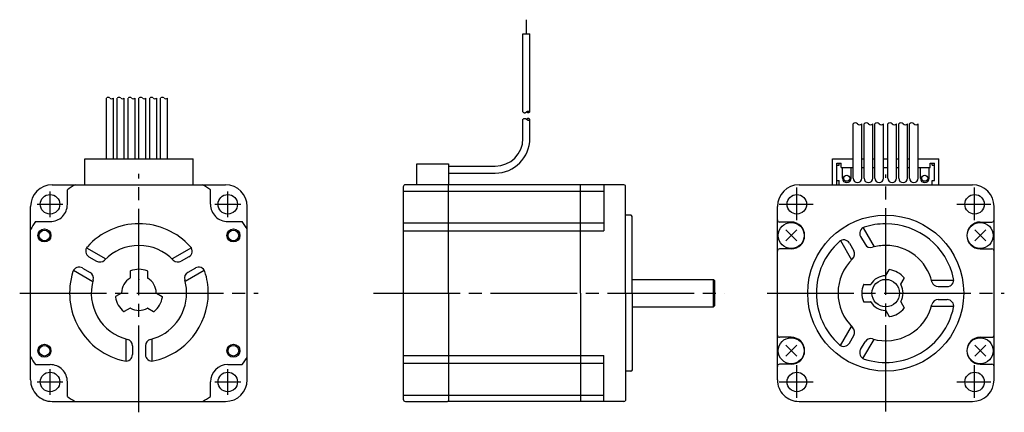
# Model space of a CAD drawing. Extents: x -200 to 27, y -28 to 63.
import ezdxf

# ---------------------------------------------------------------- set-up
doc = ezdxf.new("R2010")
doc.units = 0
doc.header["$PDSIZE"] = -0.5
doc.linetypes.add('CENTER', pattern=[27, 20, -2, 3, -2])
doc.layers.get('0').update_dxf_attribs({"linetype": 'CONTINUOUS'})

# ---------------------------------------------------------------- blocks, each defined once
blk = doc.blocks.new('A$C712D1BF3')
for p, q in [((-82.9, 59.86), (-82.9, 63.11)), ((-83.7, 41.83), (-83.7, 59.86)), ((-83.7, 59.86), (-82.1, 59.86)), ((-82.1, 41.83), (-82.1, 59.86)), ((-179.8, 31), (-179.8, 45.03)), ((-178.2, 31), (-178.2, 45.03)), ((-177.3, 31), (-177.3, 45.03)), ((-175.7, 31), (-175.7, 45.03)), ((-174.8, 31), (-174.8, 45.03)), ((-173.2, 31), (-173.2, 45.03)), ((-172.3, 31), (-172.3, 45.03)), ((-170.7, 31), (-170.7, 45.03)), ((-169.8, 31), (-169.8, 45.03)), ((-168.2, 31), (-168.2, 45.03)), ((-167.3, 31), (-167.3, 45.03)), ((-165.7, 31), (-165.7, 45.03)), ((-83.7, 41.83), (-83.63, 41.77)), ((-83.63, 41.77), (-83.56, 41.72)), ((-83.56, 41.72), (-83.47, 41.67)), ((-83.47, 41.67), (-83.39, 41.64)), ((-83.39, 41.64), (-83.3, 41.63)), ((-83.3, 41.63), (-83.22, 41.64)), ((-83.22, 41.64), (-83.14, 41.67)), ((-83.14, 41.67), (-83.06, 41.72)), ((-83.06, 41.72), (-82.98, 41.77)), ((-82.98, 41.77), (-82.9, 41.83)), ((-82.9, 41.83), (-82.83, 41.89)), ((-82.84, 41.77), (-82.9, 41.83)), ((-82.76, 41.72), (-82.84, 41.77)), ((-82.83, 41.89), (-82.75, 41.95)), ((-82.68, 41.67), (-82.76, 41.72)), ((-82.75, 41.95), (-82.67, 41.99)), ((-82.59, 41.64), (-82.68, 41.67)), ((-82.67, 41.99), (-82.59, 42.02)), ((-82.59, 42.02), (-82.5, 42.03)), ((-82.5, 41.63), (-82.59, 41.64)), ((-82.5, 42.03), (-82.42, 42.02)), ((-82.42, 41.64), (-82.5, 41.63)), ((-82.42, 42.02), (-82.33, 41.99)), ((-82.33, 41.67), (-82.42, 41.64)), ((-82.33, 41.99), (-82.25, 41.95)), ((-82.25, 41.72), (-82.33, 41.67)), ((-82.25, 41.95), (-82.17, 41.89)), ((-82.17, 41.77), (-82.25, 41.72)), ((-82.17, 41.89), (-82.1, 41.83)), ((-82.1, 41.83), (-82.17, 41.77)), ((-83.7, 40.12), (-83.63, 40.18)), ((-83.7, 35.7), (-83.7, 40.12)), ((-83.63, 40.18), (-83.56, 40.23)), ((-83.56, 40.23), (-83.47, 40.28)), ((-83.47, 40.28), (-83.39, 40.31)), ((-83.39, 40.31), (-83.3, 40.32)), ((-83.3, 40.32), (-83.22, 40.3)), ((-83.22, 40.3), (-83.14, 40.27)), ((-83.14, 40.27), (-83.06, 40.23)), ((-83.06, 40.23), (-82.98, 40.17)), ((-82.98, 40.17), (-82.9, 40.12)), ((-82.84, 40.18), (-82.9, 40.12)), ((-82.9, 40.12), (-82.83, 40.06)), ((-82.76, 40.23), (-82.84, 40.18)), ((-82.83, 40.06), (-82.75, 40)), ((-82.68, 40.28), (-82.76, 40.23)), ((-82.75, 40), (-82.67, 39.96)), ((-82.59, 40.3), (-82.68, 40.28)), ((-82.67, 39.96), (-82.59, 39.93)), ((-82.5, 40.32), (-82.59, 40.3)), ((-82.59, 39.93), (-82.5, 39.92)), ((-82.42, 40.3), (-82.5, 40.32)), ((-82.5, 39.92), (-82.42, 39.93)), ((-82.33, 40.28), (-82.42, 40.3)), ((-82.42, 39.93), (-82.33, 39.95)), ((-82.25, 40.23), (-82.33, 40.28)), ((-82.33, 39.95), (-82.25, 40)), ((-82.17, 40.18), (-82.25, 40.23)), ((-82.25, 40), (-82.17, 40.05)), ((-82.1, 40.12), (-82.17, 40.18)), ((-82.17, 40.05), (-82.1, 40.12)), ((-82.1, 35.7), (-82.1, 40.12)), ((-7.5, 26.5), (-7.5, 39.07)), ((-5.5, 26.5), (-5.5, 39.07)), ((-5, 26.5), (-5, 39.07)), ((-3, 26.5), (-3, 39.07)), ((-2.5, 26.5), (-2.5, 39.07)), ((-0.5, 26.5), (-0.5, 39.07)), ((0.5, 26.5), (0.5, 39.07)), ((2.5, 26.5), (2.5, 39.07)), ((3, 26.5), (3, 39.07)), ((5, 26.5), (5, 39.07)), ((5.5, 26.5), (5.5, 39.07)), ((7.5, 26.5), (7.5, 39.07)), ((-184.8, 31), (-159.8, 31)), ((-184.8, 25), (-184.8, 31)), ((-159.8, 25), (-159.8, 31)), ((-108.2, 29.8), (-100.9, 29.8)), ((-108.2, 25), (-108.2, 29.8)), ((-12.25, 25), (-12.25, 31)), ((-12.25, 31), (-7.5, 31)), ((-11.25, 25), (-11.25, 30)), ((-11.25, 30), (-10.25, 30)), ((-10.75, 29.5), (-10.75, 30)), ((-10.25, 29), (-10.25, 30)), ((-5.5, 31), (-5, 31)), ((-3, 31), (-2.5, 31)), ((-0.5, 31), (0.5, 31)), ((2.5, 31), (3, 31)), ((5, 31), (5.5, 31)), ((7.5, 31), (12.25, 31)), ((10.25, 29), (10.25, 30)), ((10.25, 30), (11.25, 30)), ((10.75, 29.5), (10.75, 30)), ((11.25, 26), (11.25, 30)), ((12.25, 25), (12.25, 31)), ((-100.9, 29.3), (-90.1, 29.3)), ((-100.9, 27.7), (-90.1, 27.7)), ((-11.25, 29.5), (-10.75, 29.5)), ((-10.25, 29), (-7.5, 29)), ((-10, 26.5), (-10, 29)), ((-8, 26.5), (-8, 29)), ((-5.5, 29), (-5, 29)), ((-3, 29), (-2.5, 29)), ((-0.5, 29), (0.5, 29)), ((2.5, 29), (3, 29)), ((5, 29), (5.5, 29)), ((7.5, 29), (10.25, 29)), ((8, 26.5), (8, 29)), ((10, 26.5), (10, 29)), ((10.75, 29.5), (11.25, 29.5)), ((-192.3, 25), (-152.3, 25)), ((-187, 25), (-172.3, 25)), ((-172.3, 25), (-157.6, 25)), ((-70.2, 25), (-110.8, 25)), ((-100.9, 0), (-100.9, 25)), ((-70.4, 0), (-70.4, 25)), ((-60.39, 25), (-70.2, 25)), ((-65, 25), (-65, 14.4)), ((-20, 25), (20, 25)), ((-11.25, 26), (-10.75, 26)), ((-10.75, 25), (-10.75, 26)), ((10.75, 26), (11.25, 26)), ((10.75, 25), (10.75, 26)), ((-188.8, 20.5), (-188.8, 23.85)), ((-155.8, 20.5), (-155.8, 23.85)), ((-111.3, 24.5), (-111.3, -24.5)), ((-60, 0), (-60, 24.8)), ((-197.3, -20), (-197.3, 20)), ((-147.3, -20), (-147.3, 20)), ((-25, -20), (-25, 20)), ((25, -20), (25, 20)), ((-196.15, 16.5), (-192.8, 16.5)), ((-151.8, 16.5), (-148.45, 16.5)), ((-58.8, 18), (-60, 18)), ((-58.5, 17.72), (-58.64, 17.91)), ((-58.5, 10.5), (-58.5, 17.72)), ((-21.8, 16.4), (-24.5, 16.4)), ((21.8, 16.4), (24.5, 16.4)), ((-197.3, 0), (-197.3, 14.7)), ((-147.3, 0), (-147.3, 14.7)), ((-20.53, 14.57), (-23.07, 12.03)), ((-20.53, 12.03), (-23.07, 14.57)), ((-5.24, 15.08), (-2.69, 10.67)), ((20.53, 12.03), (23.07, 14.57)), ((20.53, 14.57), (23.07, 12.03)), ((-10.46, 12.11), (-7.89, 7.67)), ((-8.39, 11.54), (-7.37, 9.76)), ((-5.79, 13.04), (-4.77, 11.26)), ((-184.41, 10.46), (-179.97, 7.89)), ((-160.19, 10.46), (-164.63, 7.89)), ((-58.5, 0), (-58.5, 10.5)), ((-21.78, 10.2), (-24.5, 10.2)), ((21.78, 10.2), (24.5, 10.2)), ((-183.84, 8.39), (-182.06, 7.37)), ((-160.76, 8.39), (-162.54, 7.37)), ((-187.41, 5.26), (-182.97, 2.69)), ((-185.34, 5.79), (-183.56, 4.77)), ((-174.3, 5.05), (-174.3, 3.52)), ((-170.3, 5.05), (-170.3, 3.52)), ((-157.22, 5.24), (-161.63, 2.69)), ((-159.26, 5.79), (-161.04, 4.77)), ((0.03, 4.05), (0.8, 5.38)), ((-58.5, 3.17), (-39.7, 3.17)), ((-39.7, 3.17), (-39.4, 2.87)), ((-39.7, -3.18), (-39.7, 3.17)), ((-39.4, -2.88), (-39.4, 2.87)), ((3.49, 2.05), (4.26, 3.38)), ((10.58, 3), (15.72, 3)), ((-197.3, -14.7), (-197.3, 0)), ((-147.3, -14.7), (-147.3, 0)), ((-5.05, 2), (-3.52, 2)), ((12.13, 1.5), (14.19, 1.5)), ((-176.35, -0.03), (-177.68, -0.8)), ((-168.25, -0.03), (-166.92, -0.8)), ((-100.9, 0), (-100.9, -25)), ((-70.4, 0), (-70.4, -25)), ((-60, 0), (-60, -24.8)), ((-58.5, 0), (-58.5, -10.5)), ((-5.05, -2), (-3.52, -2)), ((3.49, -2.05), (4.26, -3.38)), ((12.13, -1.5), (14.19, -1.5)), ((-174.35, -3.49), (-175.68, -4.26)), ((-170.25, -3.49), (-168.92, -4.26)), ((-58.5, -3.18), (-39.7, -3.18)), ((-39.7, -3.18), (-39.4, -2.88)), ((0.03, -4.05), (0.8, -5.38)), ((10.58, -3), (15.72, -3)), ((-10.46, -12.11), (-7.89, -7.67)), ((-175.3, -10.58), (-175.3, -15.72)), ((-169.3, -10.58), (-169.3, -15.72)), ((-58.5, -10.5), (-58.5, -17.72)), ((-21.78, -10.2), (-24.5, -10.2)), ((-8.39, -11.54), (-7.37, -9.76)), ((-5.79, -13.04), (-4.77, -11.26)), ((-5.26, -15.11), (-2.69, -10.67)), ((21.78, -10.2), (24.5, -10.2)), ((-173.8, -12.13), (-173.8, -14.19)), ((-170.8, -12.13), (-170.8, -14.19)), ((-20.53, -12.03), (-23.07, -14.57)), ((-20.53, -14.57), (-23.07, -12.03)), ((20.53, -14.57), (23.07, -12.03)), ((20.53, -12.03), (23.07, -14.57)), ((-65, -25), (-65, -14.4)), ((-196.15, -16.5), (-192.8, -16.5)), ((-151.8, -16.5), (-148.45, -16.5)), ((-58.8, -18), (-60, -18)), ((-58.5, -17.72), (-58.64, -17.91)), ((-21.8, -16.4), (-24.5, -16.4)), ((21.8, -16.4), (24.5, -16.4)), ((-188.8, -23.85), (-188.8, -20.5)), ((-155.8, -23.85), (-155.8, -20.5)), ((-192.3, -25), (-152.3, -25)), ((-187, -25), (-172.3, -25)), ((-172.3, -25), (-157.6, -25)), ((-110.8, -25), (-101.1, -25)), ((-70.2, -25), (-101.1, -25)), ((-60.39, -25), (-70.2, -25)), ((-20, -25), (20, -25))]:
    blk.add_line(p, q)
at = {"ltscale": 0.89203}
blk.add_line((-100.9, 29.8), (-100.9, 25), dxfattribs=at)
at = {"linetype": 'CENTER'}
for p, q in [((-172.3, -27.51), (-172.3, 27.51)), ((0, -27.36), (0, 27.36)), ((-192.8, 17.52), (-192.8, 23.48)), ((-151.8, 17.52), (-151.8, 23.48)), ((-20.5, 16.84), (-20.5, 24.39)), ((20.5, 16.84), (20.5, 24.39)), ((-195.78, 20.5), (-189.82, 20.5)), ((-154.78, 20.5), (-148.82, 20.5)), ((-24.56, 20.5), (-16.75, 20.5)), ((16.44, 20.5), (24.25, 20.5)), ((-27.36, 0), (27.36, 0)), ((-199.81, 0), (-144.79, 0)), ((-118.18, 0), (-37.17, 0)), ((-192.8, -23.48), (-192.8, -17.52)), ((-151.8, -23.48), (-151.8, -17.52)), ((-20.5, -24.16), (-20.5, -16.61)), ((20.5, -24.16), (20.5, -16.61)), ((-195.78, -20.5), (-189.82, -20.5)), ((-154.78, -20.5), (-148.82, -20.5)), ((-24.56, -20.5), (-16.75, -20.5)), ((16.44, -20.5), (24.25, -20.5))]:
    blk.add_line(p, q, dxfattribs=at)
at = {"ltscale": 0.618288}
for p, q in [((-111.3, 23.55), (-65, 23.55)), ((-111.3, 16.2), (-65, 16.2)), ((-111.3, 14.4), (-65, 14.4)), ((-111.3, -14.4), (-65, -14.4)), ((-111.3, -16.2), (-65, -16.2)), ((-111.3, -23.55), (-65, -23.55))]:
    blk.add_line(p, q, dxfattribs=at)
for centre, radius in [((-9, 26.5), 0.7), ((9, 26.5), 0.7), ((-21.8, 13.3), 3), ((0, 0), 18), ((21.8, 13.3), 3), ((-194.1, 13.3), 1.5), ((-194.1, 13.3), 1.23), ((-150.5, 13.3), 1.5), ((-150.5, 13.3), 1.23), ((0, 0), 3.17), ((-21.8, -13.3), 3), ((21.8, -13.3), 3), ((-194.1, -13.3), 1.5), ((-194.1, -13.3), 1.23), ((-150.5, -13.3), 1.5), ((-150.5, -13.3), 1.23)]:
    blk.add_circle(centre, radius)
for centre in [(-192.8, 20.5), (-151.8, 20.5), (-20.5, 20.5), (20.5, 20.5), (-192.8, -20.5), (-151.8, -20.5), (-20.5, -20.5), (20.5, -20.5)]:
    blk.add_circle(centre, 2.25, dxfattribs=at)
at = {"ltscale": 0.89203}
for centre, radius, start, end in [((-179.4, 44.54), 0.636, 50.9985, 129.0015), ((-178.6, 45.35), 0.514, 218.4912, 320.7509), ((-176.9, 44.54), 0.636, 50.9985, 129.0015), ((-176.1, 45.35), 0.514, 218.4912, 320.7509), ((-174.4, 44.54), 0.636, 50.9985, 129.0015), ((-173.6, 45.35), 0.514, 218.4912, 320.7509), ((-171.9, 44.54), 0.636, 50.9985, 129.0015), ((-171.1, 45.35), 0.514, 218.4912, 320.7509), ((-169.4, 44.54), 0.636, 50.9985, 129.0015), ((-168.6, 45.35), 0.514, 218.4912, 320.7509), ((-166.9, 44.54), 0.636, 50.9985, 129.0015), ((-166.1, 45.35), 0.514, 218.4912, 320.7509), ((-7, 38.61), 0.679, 42.5823, 137.4177), ((-6, 39.52), 0.673, 222.0191, 317.9809), ((-4.5, 38.61), 0.679, 42.5823, 137.4177), ((-3.5, 39.52), 0.673, 222.0191, 317.9809), ((-2, 38.61), 0.679, 42.5823, 137.4177), ((-1, 39.52), 0.673, 222.0191, 317.9809), ((1, 38.61), 0.679, 42.5823, 137.4177), ((2, 39.52), 0.673, 222.0191, 317.9809), ((3.5, 38.61), 0.679, 42.5823, 137.4177), ((4.5, 39.52), 0.673, 222.0191, 317.9809), ((6, 38.61), 0.679, 42.5823, 137.4177), ((7, 39.52), 0.673, 222.0191, 317.9809)]:
    blk.add_arc(centre, radius, start, end, dxfattribs=at)
for centre, radius, start, end in [((-90.1, 35.7), 8, 270, 0), ((-90.1, 35.7), 6.4, 270, 0), ((-192.3, 20), 5, 90, 179.9999), ((-172.3, 0), 29, 120.4503, 124.6781), ((-172.3, 0), 29, 55.3219, 59.5497), ((-152.3, 20), 5, 0, 90), ((-110.8, 24.5), 0.5, 90, 180), ((-60.4, 24.5), 0.5, 36.8699, 90), ((-20, 20), 5, 90, 179.9999), ((-9, 26.5), 1, 179.9999, 359.9998), ((-6.5, 26.5), 1, 179.9999, 359.9998), ((-4, 26.5), 1, 179.9999, 359.9998), ((-1.5, 26.5), 1, 179.9999, 359.9998), ((1.5, 26.5), 1, 179.9999, 359.9998), ((4, 26.5), 1, 179.9999, 359.9998), ((6.5, 26.5), 1, 179.9999, 359.9998), ((9, 26.5), 1, 179.9999, 359.9998), ((20, 20), 5, 0, 90), ((-192.8, 20.5), 4, 269.9998, 0), ((-151.8, 20.5), 4, 179.9999, 270), ((-172.3, 0), 29, 145.3219, 149.5497), ((-172.3, 0), 16, 41.9403, 138.0595), ((-172.3, 0), 29, 30.4503, 34.6781), ((-58.8, 17.8), 0.2, 35.0004, 90), ((-24.5, 16.9), 0.5, 180, 270), ((-21.8, 13.3), 3.1, 270, 90), ((0, 0), 16, 90, 108.0592), ((0, 0), 16, 11.9405, 89.9999), ((21.8, 13.3), 3.1, 90, 270), ((24.5, 16.9), 0.5, 270, 0), ((-4.5, 13.79), 1.5, 108.0572, 210.0008), ((0, 0), 16, 131.9403, 228.0595), ((-9.69, 10.79), 1.5, 29.9993, 131.9392), ((-183.09, 9.69), 1.5, 138.0607, 240.0007), ((-172.3, 0), 11, 43.8863, 136.1134), ((-161.51, 9.69), 1.5, 299.9993, 41.9392), ((-24.5, 9.7), 0.5, 90, 180), ((-8.67, 9.01), 1.5, 313.8879, 29.999), ((-3.47, 12.01), 1.5, 210.0002, 286.1135), ((0, 0), 11, 90, 106.1134), ((0, 0), 11, 13.8866, 89.9999), ((24.5, 9.7), 0.5, 0, 90), ((-181.31, 8.67), 1.5, 240, 316.1135), ((-163.29, 8.67), 1.5, 223.8879, 299.999), ((0, 0), 11, 133.8863, 226.1134), ((-172.3, 0), 16, 161.9407, 258.0593), ((-186.09, 4.5), 1.5, 59.9988, 161.9428), ((-184.31, 3.47), 1.5, 343.886, 59.9996), ((-174.2, 5.05), 0.1, 110.6033, 180.0071), ((-172.3, 0), 5.5, 69.3993, 110.6006), ((-170.4, 5.05), 0.1, 359.9928, 69.3968), ((-160.29, 3.47), 1.5, 120.0002, 196.1135), ((-158.51, 4.5), 1.5, 18.0572, 120.0008), ((-172.3, 0), 16, 360, 18.0592), ((0.88, 5.33), 0.1, 80.6004, 150.0011), ((0, 0), 5.5, 39.3996, 80.6008), ((-172.3, 0), 11, 163.8865, 256.1133), ((-172.3, 0), 4, 120.8099, 179.1912), ((-174.4, 3.52), 0.1, 300.8216, 0.023), ((-170.2, 3.52), 0.1, 179.9768, 239.1782), ((-172.3, 0), 4, 0.8109, 59.1901), ((-172.3, 0), 11, 360, 16.1134), ((0, 0), 4, 90.8109, 149.1901), ((-0.06, 4.1), 0.1, 270.7947, 329.9915), ((4.17, 3.43), 0.1, 330.0002, 39.3989), ((12.13, 3), 1.5, 193.8866, 270), ((14.19, 3), 1.5, 270, 11.9405), ((-176.4, 0.06), 0.1, 299.9942, 359.1774), ((-168.2, 0.06), 0.1, 180.7947, 239.9915), ((0, 0), 5.5, 159.3993, 200.6006), ((-5.05, 1.9), 0.1, 89.9928, 159.3968), ((-3.52, 2.1), 0.1, 269.9768, 329.1782), ((3.58, 2), 0.1, 150.0002, 209.191), ((0, 0), 4, 330.8113, 29.1901), ((-177.63, -0.88), 0.1, 120.0001, 189.4014), ((-172.3, 0), 5.5, 189.4002, 230.6013), ((-172.3, 0), 11, 283.8866, 359.9999), ((-172.3, 0), 16, 281.9405, 359.9999), ((-172.3, 0), 5.5, 309.3996, 350.6008), ((-166.97, -0.88), 0.1, 350.6004, 60.0011), ((-5.05, -1.9), 0.1, 200.6033, 270.0071), ((-3.52, -2.1), 0.1, 30.8216, 90.023), ((0, 0), 4, 210.8099, 269.1912), ((3.58, -2), 0.1, 150.8112, 209.9987), ((12.13, -3), 1.5, 89.9999, 166.1134), ((14.19, -3), 1.5, 348.0593, 89.9999), ((-175.73, -4.17), 0.1, 230.5998, 299.9996), ((-174.3, -3.58), 0.1, 60.8112, 119.9987), ((-172.3, 0), 4, 240.8113, 299.1901), ((-170.3, -3.58), 0.1, 60.0002, 119.191), ((-168.87, -4.17), 0.1, 240.0002, 309.3989), ((0, 0), 16, 251.9407, 348.0593), ((0, 0), 11, 253.8865, 346.1133), ((-0.06, -4.1), 0.1, 29.9942, 89.1774), ((0, 0), 5.5, 279.4002, 320.6013), ((4.17, -3.43), 0.1, 320.5998, 29.9996), ((0.88, -5.33), 0.1, 210.0001, 279.4014), ((-8.67, -9.01), 1.5, 330, 46.1135), ((-175.3, -12.13), 1.5, 359.9999, 76.1134), ((-169.3, -12.13), 1.5, 103.8866, 180), ((-24.5, -9.7), 0.5, 180, 270), ((-21.8, -13.3), 3.1, 270, 90), ((-3.47, -12.01), 1.5, 73.886, 149.9996), ((21.8, -13.3), 3.1, 90, 270), ((24.5, -9.7), 0.5, 270, 0), ((-9.69, -10.79), 1.5, 228.0607, 330.0007), ((-4.5, -13.79), 1.5, 149.9988, 251.9428), ((-172.3, 0), 29, 210.4503, 214.6781), ((-175.3, -14.19), 1.5, 258.0593, 359.9999), ((-169.3, -14.19), 1.5, 180, 281.9405), ((-172.3, 0), 29, 325.3218, 329.5496), ((-192.8, -20.5), 4, 359.9998, 90), ((-151.8, -20.5), 4, 90, 180), ((-58.8, -17.8), 0.2, 270, 324.9996), ((-24.5, -16.9), 0.5, 90, 180), ((24.5, -16.9), 0.5, 0, 90), ((-192.3, -20), 5, 179.9999, 270), ((-152.3, -20), 5, 270, 0), ((-20, -20), 5, 179.9999, 270), ((20, -20), 5, 270, 0), ((-172.3, 0), 29, 235.3219, 239.5497), ((-172.3, 0), 29, 300.4502, 304.678), ((-110.8, -24.5), 0.5, 180.0001, 270), ((-60.4, -24.5), 0.5, 270, 323.1301)]:
    blk.add_arc(centre, radius, start, end)
for p in [(-172.3, 3.17), (-3.18, 0)]:
    blk.add_point(p)

msp = doc.modelspace()

# ---------------------------------------------------------------- block references
msp.add_blockref('A$C712D1BF3', (0, 0))

doc.saveas('drawing.dxf')
